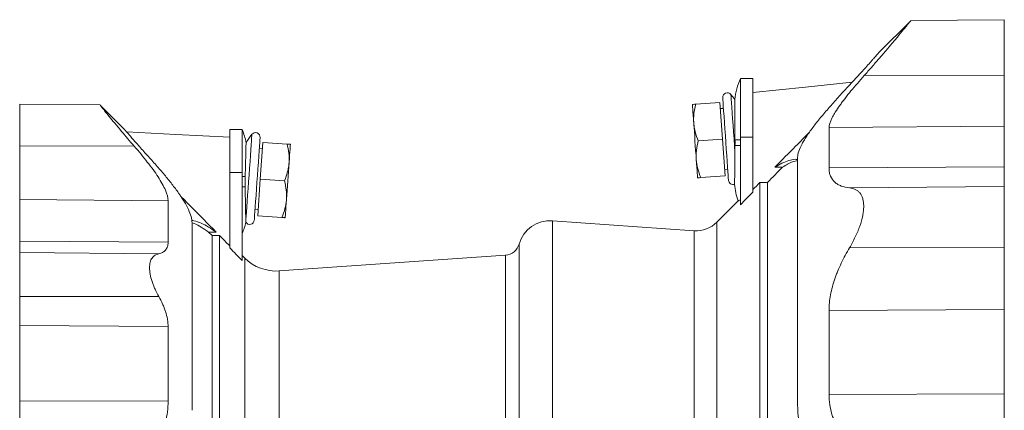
# Model space of a CAD drawing. Header units: millimetres. Extents: x 24 to 822, y -62 to 722.
# Tile 6 of 8: x 33 to 354, y 591 to 718. Entities that reach past the tile are written whole.
import ezdxf

# ---------------------------------------------------------------- set-up
doc = ezdxf.new("R2010")
doc.units = ezdxf.units.MM

msp = doc.modelspace()

# ---------------------------------------------------------------- linework, layer by layer
at = {"color": 7, "linetype": 'Continuous', "lineweight": 15}
for p, q in [((323.34, 718.11), (312.92, 707.69)), ((353.84, 718.44), (323.35, 718.17)), ((271.84, 699.24), (267.84, 699.24)), ((267.84, 680.11), (267.84, 699.24)), ((271.84, 680.11), (271.84, 699.24)), ((59.08, 690.63), (32.84, 690.86)), ((32.84, 677.34), (32.84, 690.86)), ((67.02, 682.64), (59.09, 690.57)), ((261.15, 691.45), (253.24, 690.89)), ((261.15, 691.45), (261.98, 679.48)), ((262.28, 689.52), (261.29, 689.45)), ((105.34, 682.6), (101.34, 682.6)), ((101.34, 682.6), (101.34, 668.63)), ((105.34, 682.6), (105.34, 668.63)), ((32.84, 677.34), (32.84, 659.82)), ((111.27, 666.48), (112.11, 678.45)), ((112.11, 678.45), (120.01, 677.9)), ((261.98, 679.48), (254.07, 678.92)), ((261.98, 679.48), (262.82, 667.51)), ((267.84, 658.13), (267.84, 680.11)), ((271.84, 662.23), (271.84, 680.11)), ((111.97, 676.46), (110.97, 676.53)), ((101.34, 668.63), (101.34, 644.04)), ((105.34, 668.63), (105.34, 639.9)), ((262.68, 669.5), (263.68, 669.57)), ((281.54, 670.36), (279.06, 670.36)), ((110.43, 654.51), (111.27, 666.48)), ((111.27, 666.48), (119.18, 665.93)), ((262.82, 667.51), (254.91, 666.95)), ((276.65, 665.4), (274.18, 665.4)), ((274.18, 564.06), (274.18, 665.4)), ((276.65, 564.06), (276.65, 665.4)), ((32.84, 659.82), (32.84, 646.24)), ((81.22, 645.89), (81.22, 659.43)), ((267.09, 659.35), (260.15, 652.41)), ((109.57, 656.57), (110.57, 656.5)), ((89.02, 652.22), (89.02, 591.09)), ((106.55, 652.42), (106.55, 652.46)), ((110.43, 654.51), (118.34, 653.96)), ((252.77, 649.65), (206.5, 652.89)), ((94.4, 649.21), (95.54, 648.06)), ((94.4, 649.21), (96.87, 649.21)), ((32.84, 646.24), (32.84, 642.52)), ((95.54, 648.06), (95.54, 564.71)), ((95.54, 648.06), (98.01, 648.06)), ((98.01, 648.06), (98.01, 561.73)), ((32.84, 642.52), (32.84, 628.22)), ((106.21, 640.74), (105.34, 641.61)), ((191.21, 641.68), (117.48, 636.53)), ((32.84, 618.71), (32.84, 628.22)), ((32.84, 594.21), (32.84, 618.71)), ((81.22, 618.46), (81.22, 594.05)), ((32.84, 573.19), (32.84, 594.21))]:
    msp.add_line(p, q, dxfattribs=at)
at = {"color": 8, "linetype": 'Continuous', "lineweight": 0}
for p, q in [((353.84, 700.39), (308.16, 700.21)), ((353.84, 683.71), (296.7, 683.24)), ((32.84, 677.34), (70.19, 677.17)), ((267.84, 679.24), (266.04, 679.24)), ((267.84, 677.44), (266.04, 677.44)), ((271.84, 680.11), (267.84, 680.11)), ((101.34, 668.63), (105.34, 668.63)), ((353.84, 670.51), (296.7, 670.09)), ((106.36, 667.3), (105.34, 667.3)), ((106.35, 663.99), (105.34, 663.99)), ((353.84, 664.06), (303.4, 663.62)), ((32.84, 659.82), (81.22, 659.43)), ((206.5, 652.89), (206.5, 548.44)), ((260.15, 562.3), (260.15, 652.41)), ((252.77, 559.95), (252.77, 649.65)), ((32.84, 646.24), (81.22, 645.89)), ((195.67, 645.3), (195.67, 451.58)), ((32.84, 642.52), (78.2, 642.13)), ((353.84, 644.12), (303.4, 644.09)), ((106.21, 640.74), (106.21, 561.43)), ((191.21, 455.2), (191.21, 641.68)), ((117.48, 636.53), (117.48, 562.3)), ((32.84, 628.22), (78.2, 628.17)), ((353.84, 623.93), (296.7, 623.66)), ((32.84, 618.71), (81.22, 618.46)), ((32.84, 594.21), (81.22, 594.05)), ((353.84, 596.43), (296.7, 596.26))]:
    msp.add_line(p, q, dxfattribs=at)
at = {"color": 7, "linetype": 'Continuous', "lineweight": 15, "flags": 128}
for points in [[(304.27, 698.09), (289.04, 696.49), (271.84, 694.68)], [(252.17, 690.82), (252.18, 690.72), (252.2, 690.41), (252.23, 689.91), (252.28, 689.22), (252.34, 688.35), (252.41, 687.31), (252.5, 686.14), (252.59, 684.83)], [(262.04, 693.01), (262.05, 692.83), (262.09, 692.28), (262.15, 691.39), (262.24, 690.17), (262.34, 688.67), (262.47, 686.91), (262.6, 684.96), (262.75, 682.85), (262.9, 680.66), (263.06, 678.43), (263.21, 676.24), (263.36, 674.14), (263.5, 672.18), (263.62, 670.42), (263.72, 668.92), (263.81, 667.7), (263.87, 666.81), (263.91, 666.26), (263.92, 666.08)], [(252.59, 684.83), (252.68, 683.43), (252.79, 681.95), (252.9, 680.41), (253, 678.85), (253.11, 677.29), (253.22, 675.75), (253.33, 674.27), (253.42, 672.86)], [(101.34, 680.11), (83.79, 681.03), (67.68, 681.88)], [(109.33, 653.08), (109.34, 653.27), (109.38, 653.81), (109.44, 654.71), (109.53, 655.92), (109.63, 657.43), (109.76, 659.18), (109.89, 661.14), (110.04, 663.24), (110.19, 665.44), (110.35, 667.66), (110.5, 669.86), (110.65, 671.96), (110.79, 673.92), (110.91, 675.67), (111.01, 677.18), (111.1, 678.39), (111.16, 679.29), (111.2, 679.83), (111.21, 680.02)], [(120.66, 671.84), (120.76, 673.14), (120.84, 674.32), (120.91, 675.35), (120.97, 676.22), (121.02, 676.91), (121.05, 677.41), (121.08, 677.72), (121.08, 677.82)], [(119.83, 659.87), (119.93, 661.27), (120.03, 662.75), (120.14, 664.29), (120.25, 665.85), (120.36, 667.41), (120.46, 668.95), (120.57, 670.43), (120.66, 671.84)], [(253.42, 672.86), (253.51, 671.56), (253.6, 670.38), (253.67, 669.35), (253.73, 668.48), (253.78, 667.79), (253.81, 667.29), (253.83, 666.98), (253.84, 666.88)], [(119.41, 653.88), (119.42, 653.98), (119.44, 654.29), (119.47, 654.79), (119.52, 655.48), (119.58, 656.35), (119.65, 657.39), (119.74, 658.56), (119.83, 659.87)]]:
    msp.add_lwpolyline(points, dxfattribs=at)
at = {"color": 8, "linetype": 'Continuous', "lineweight": 0, "flags": 128}
for points in [[(264.7, 694.06), (264.71, 693.88), (264.75, 693.35), (264.81, 692.48), (264.9, 691.28), (265, 689.8), (265.12, 688.07), (265.26, 686.13), (265.4, 684.02), (265.56, 681.81), (265.72, 679.55), (265.87, 677.3), (266.03, 675.1)], [(106.55, 652.46), (106.57, 652.8), (106.62, 653.49), (106.69, 654.51), (106.79, 655.83), (106.9, 657.41), (107.02, 659.23), (107.16, 661.23), (107.31, 663.37), (107.47, 665.59), (107.63, 667.84), (107.78, 670.07), (107.93, 672.21), (108.07, 674.21), (108.2, 676.03), (108.31, 677.63), (108.4, 678.95), (108.47, 679.97), (108.52, 680.67), (108.55, 681.02), (108.55, 681.07)]]:
    msp.add_lwpolyline(points, dxfattribs=at)
at = {"color": 7, "linetype": 'Continuous', "lineweight": 15}
for centre, radius, start, end in [((287.09, 690.24), 21.25, 154.9424, 174.232), ((263.54, 693.12), 1.5, 39.0063, 184), ((245.25, 678.31), 25.03, 34.205, 39.0063), ((90.84, 675.84), 16, 8.9571, 25.0089), ((128, 665.31), 25.03, 140.9937, 148.6428), ((109.72, 680.12), 1.5, 356, 140.9937), ((265.42, 666.18), 1.5, 184, 289.1918), ((287.09, 666.44), 21.25, 184.4893, 199.5332), ((90.84, 655.45), 16, 334.9911, 349.0561), ((107.83, 653.19), 1.5, 211.0295, 356), ((205.77, 642.41), 10.5, 86, 164.0554), ((253.43, 659.13), 9.5, 266, 315), ((190.87, 646.67), 5, 274, 344.0554), ((116.46, 650.99), 14.5, 225, 274)]:
    msp.add_arc(centre, radius, start, end, dxfattribs=at)
for points, knots in [([(308.16, 700.21), (308.98, 701.14), (310.63, 703), (312.99, 705.72), (315.24, 708.34), (317.47, 710.97), (319.58, 713.5), (321.4, 715.71), (322.69, 717.29), (323.36, 718.11), (323.35, 718.1), (323.35, 718.1)], [0, 0, 0, 0, 0.101138, 0.202256, 0.307235, 0.412178, 0.539193, 0.669478, 0.79667, 0.928713, 1, 1, 1, 1]), ([(353.84, 718.44), (353.84, 718.44), (353.84, 718.3), (353.84, 717.79), (353.84, 717.41), (353.84, 716.42), (353.84, 715.81), (353.84, 714.4), (353.84, 713.61), (353.84, 711.88), (353.84, 710.94), (353.84, 708.97), (353.84, 707.94), (353.84, 705.83), (353.84, 704.75), (353.84, 702.57), (353.84, 701.48), (353.84, 700.39)], [0, 0, 0, 0, 0.125, 0.125, 0.25, 0.25, 0.375, 0.375, 0.5, 0.5, 0.625, 0.625, 0.75, 0.75, 0.875, 0.875, 1, 1, 1, 1]), ([(312.92, 707.69), (312.92, 707.69), (312.86, 707.61), (312.66, 707.39), (312.58, 707.3), (312.39, 707.08), (312.28, 706.96), (311.91, 706.53), (311.61, 706.19), (311.08, 705.6), (310.89, 705.38), (310.49, 704.93), (310.28, 704.7), (309.63, 703.97), (309.16, 703.44), (308.4, 702.6), (308.14, 702.31), (307.6, 701.71), (307.33, 701.41), (305.93, 699.88), (304.74, 698.58), (303.46, 697.22)], [0, 0, 0, 0, 0.125, 0.125, 0.1875, 0.1875, 0.25, 0.25, 0.375, 0.375, 0.4375, 0.4375, 0.5, 0.5, 0.625, 0.625, 0.6875, 0.6875, 0.75, 0.75, 1, 1, 1, 1]), ([(296.7, 683.24), (296.7, 684.06), (297.03, 685.1), (297.79, 686.65), (297.97, 686.97), (298.34, 687.63), (298.54, 687.97), (299.18, 689.01), (299.67, 689.73), (300.46, 690.86), (300.74, 691.24), (301.32, 692.01), (301.62, 692.4), (302.54, 693.59), (303.18, 694.39), (305.19, 696.83), (306.63, 698.5), (308.16, 700.21)], [0, 0, 0, 0, 0.25, 0.25, 0.3125, 0.3125, 0.375, 0.375, 0.5, 0.5, 0.5625, 0.5625, 0.625, 0.625, 0.75, 0.75, 1, 1, 1, 1]), ([(353.84, 683.71), (353.84, 684.41), (353.84, 685.31), (353.84, 687.49), (353.84, 688.78), (353.84, 691.66), (353.84, 693.26), (353.84, 696.69), (353.84, 698.51), (353.84, 700.39)], [0, 0, 0, 0, 0.25, 0.25, 0.5, 0.5, 0.75, 0.75, 1, 1, 1, 1]), ([(303.46, 697.22), (301.24, 694.84), (299.12, 692.52), (296.65, 689.69), (296.16, 689.13), (295.21, 688.01), (294.74, 687.46), (293.38, 685.81), (292.52, 684.75), (290.95, 682.68), (290.22, 681.68), (289.25, 680.24), (288.95, 679.76), (288.52, 679.07), (288.39, 678.84), (288.13, 678.39), (288.01, 678.17), (286.96, 676.22), (286.46, 674.75), (286.46, 673.58)], [0, 0, 0, 0, 0.25, 0.25, 0.3125, 0.3125, 0.375, 0.375, 0.5, 0.5, 0.625, 0.625, 0.6875, 0.6875, 0.71875, 0.71875, 0.75, 0.75, 1, 1, 1, 1]), ([(59.08, 690.57), (59.07, 690.58), (59.05, 690.61), (59.5, 690.03), (60.47, 688.83), (61.94, 687), (63.82, 684.71), (65.87, 682.24), (68.01, 679.7), (69.46, 678.01), (70.19, 677.17)], [0, 0, 0, 0, 0.066138, 0.194619, 0.33508, 0.480294, 0.620575, 0.764048, 0.881403, 1, 1, 1, 1]), ([(253.24, 690.89), (252.91, 690.87), (252.64, 690.85), (252.27, 690.83), (252.17, 690.82), (252.17, 690.82)], [0, 0, 0, 0, 0.5, 0.5, 1, 1, 1, 1]), ([(252.59, 684.83), (252.55, 685.34), (252.54, 685.85), (252.57, 686.87), (252.61, 687.38), (252.78, 688.89), (252.98, 689.89), (253.24, 690.89)], [0, 0, 0, 0, 0.25, 0.25, 0.5, 0.5, 1, 1, 1, 1]), ([(266.04, 679.24), (266.04, 680.01), (266.02, 681.56), (266.01, 683.79), (265.99, 685.9), (265.98, 687.77), (265.97, 689.39), (265.96, 690.69), (265.96, 691.67), (265.95, 692.22), (265.95, 692.44), (265.95, 692.38), (265.95, 692.38)], [0, 0, 0, 0, 0.109559, 0.222295, 0.331863, 0.444605, 0.55424, 0.667048, 0.776801, 0.88973, 0.999595, 1, 1, 1, 1]), ([(254.07, 678.92), (253.68, 679.88), (253.34, 680.85), (252.83, 682.81), (252.66, 683.81), (252.59, 684.83)], [0, 0, 0, 0, 0.5, 0.5, 1, 1, 1, 1]), ([(74.46, 674.21), (73.94, 674.77), (73.44, 675.33), (72.47, 676.41), (72, 676.94), (71.11, 677.94), (70.69, 678.41), (69.9, 679.31), (69.53, 679.74), (68.85, 680.52), (68.55, 680.87), (68.01, 681.49), (67.78, 681.75), (67.5, 682.08), (67.42, 682.18), (67.28, 682.34), (67.22, 682.41), (67.07, 682.58), (67.02, 682.64), (67.02, 682.64)], [0, 0, 0, 0, 0.125, 0.125, 0.25, 0.25, 0.375, 0.375, 0.5, 0.5, 0.625, 0.625, 0.75, 0.75, 0.8125, 0.8125, 0.875, 0.875, 1, 1, 1, 1]), ([(290.26, 681.69), (288.78, 680.19), (285.04, 676.42), (281.31, 672.64), (279.06, 670.36)], [0, 0, 0, 0, 0.396742, 1, 1, 1, 1]), ([(296.7, 683.24), (296.7, 681.54), (296.7, 679.59), (296.7, 675.2), (296.7, 672.75), (296.7, 670.09)], [0, 0, 0, 0, 0.5, 0.5, 1, 1, 1, 1]), ([(353.84, 683.71), (353.84, 682.01), (353.84, 680.05), (353.84, 675.64), (353.84, 673.19), (353.84, 670.51)], [0, 0, 0, 0, 0.5, 0.5, 1, 1, 1, 1]), ([(106.64, 678.33), (106.64, 678.34), (106.64, 678.38), (106.64, 678.1), (106.62, 677.48), (106.6, 676.51), (106.57, 675.23), (106.53, 673.69), (106.49, 671.93), (106.43, 669.81), (106.39, 668.2), (106.36, 667.3)], [0, 0, 0, 0, 0.0354, 0.153331, 0.268145, 0.386307, 0.500773, 0.618595, 0.732434, 0.849604, 1, 1, 1, 1]), ([(120.01, 677.9), (120.27, 676.9), (120.47, 675.89), (120.7, 673.87), (120.74, 672.86), (120.66, 671.84)], [0, 0, 0, 0, 0.5, 0.5, 1, 1, 1, 1]), ([(120.01, 677.9), (120.34, 677.87), (120.61, 677.86), (120.98, 677.83), (121.08, 677.82), (121.08, 677.82)], [0, 0, 0, 0, 0.5, 0.5, 1, 1, 1, 1]), ([(253.42, 672.86), (253.39, 673.37), (253.38, 673.88), (253.4, 674.9), (253.44, 675.41), (253.62, 676.92), (253.82, 677.92), (254.07, 678.92)], [0, 0, 0, 0, 0.25, 0.25, 0.5, 0.5, 1, 1, 1, 1]), ([(81.22, 659.43), (81.22, 660.41), (80.92, 661.57), (80.08, 663.53), (79.73, 664.22), (78.92, 665.67), (78.46, 666.42), (77.46, 667.96), (76.91, 668.74), (75.73, 670.36), (75.11, 671.18), (73.13, 673.7), (71.7, 675.41), (70.19, 677.17)], [0, 0, 0, 0, 0.25, 0.25, 0.375, 0.375, 0.5, 0.5, 0.625, 0.625, 0.75, 0.75, 1, 1, 1, 1]), ([(74.46, 674.21), (75.44, 673.13), (76.4, 672.06), (78.26, 669.94), (79.15, 668.9), (80.87, 666.85), (81.69, 665.84), (83.24, 663.85), (83.97, 662.88), (85.32, 660.96), (85.93, 660.03), (87.01, 658.23), (87.48, 657.37), (88.23, 655.74), (88.52, 654.97), (88.92, 653.52), (89.02, 652.83), (89.02, 652.22)], [0, 0, 0, 0, 0.125, 0.125, 0.25, 0.25, 0.375, 0.375, 0.5, 0.5, 0.625, 0.625, 0.75, 0.75, 0.875, 0.875, 1, 1, 1, 1]), ([(266.03, 675.1), (266.03, 674.88), (266.02, 673.99), (266, 672.46), (265.98, 670.04), (265.95, 667.94), (265.93, 666.36), (265.92, 665.46), (265.91, 664.87), (265.91, 664.81), (265.91, 664.77)], [0, 0, 0, 0, 0.037491, 0.14996, 0.26565, 0.495714, 0.618846, 0.745263, 0.873683, 1, 1, 1, 1]), ([(120.66, 671.84), (120.63, 671.33), (120.57, 670.82), (120.4, 669.82), (120.29, 669.32), (119.91, 667.85), (119.57, 666.88), (119.18, 665.93)], [0, 0, 0, 0, 0.25, 0.25, 0.5, 0.5, 1, 1, 1, 1]), ([(254.91, 666.95), (254.52, 667.91), (254.18, 668.88), (253.67, 670.84), (253.49, 671.84), (253.42, 672.86)], [0, 0, 0, 0, 0.5, 0.5, 1, 1, 1, 1]), ([(286.33, 672.89), (286.1, 672.9), (285.22, 672.96), (283.57, 672.57), (281.38, 671.76), (279.84, 670.83), (279.06, 670.36)], [0, 0, 0, 0, 0.105548, 0.40017, 0.700082, 1, 1, 1, 1]), ([(281.54, 670.36), (282.65, 671.04), (284.37, 672.09), (285.92, 672.41), (286.46, 672.52)], [0, 0, 0, 0, 0.652871, 1, 1, 1, 1]), ([(286.46, 673.58), (286.46, 671.99), (286.46, 670.13), (286.46, 665.91), (286.46, 663.54), (286.46, 658.29), (286.46, 655.41), (286.46, 649.2), (286.46, 645.87), (286.46, 638.79), (286.46, 635.06), (286.46, 627.26), (286.46, 623.2), (286.46, 614.83), (286.46, 610.53), (286.46, 601.77), (286.46, 597.32), (286.46, 592.84)], [0, 0, 0, 0, 0.125, 0.125, 0.25, 0.25, 0.375, 0.375, 0.5, 0.5, 0.625, 0.625, 0.75, 0.75, 0.875, 0.875, 1, 1, 1, 1]), ([(303.4, 663.62), (302.42, 663.72), (301.52, 663.91), (300.3, 664.36), (299.92, 664.54), (299.39, 664.85), (299.21, 664.96), (298.88, 665.19), (298.73, 665.32), (297.98, 665.99), (297.51, 666.63), (297.03, 667.79), (296.91, 668.2), (296.75, 669.1), (296.7, 669.58), (296.7, 670.09)], [0, 0, 0, 0, 0.25, 0.25, 0.375, 0.375, 0.4375, 0.4375, 0.5, 0.5, 0.75, 0.75, 0.875, 0.875, 1, 1, 1, 1]), ([(353.84, 664.06), (353.84, 664.18), (353.84, 664.4), (353.84, 665.06), (353.84, 665.5), (353.84, 666.59), (353.84, 667.24), (353.84, 668.74), (353.84, 669.58), (353.84, 670.51)], [0, 0, 0, 0, 0.25, 0.25, 0.5, 0.5, 0.75, 0.75, 1, 1, 1, 1]), ([(119.18, 665.93), (119.44, 664.92), (119.63, 663.92), (119.87, 661.9), (119.9, 660.89), (119.83, 659.87)], [0, 0, 0, 0, 0.5, 0.5, 1, 1, 1, 1]), ([(254.91, 666.95), (254.59, 666.93), (254.31, 666.91), (253.94, 666.88), (253.84, 666.88), (253.84, 666.88)], [0, 0, 0, 0, 0.5, 0.5, 1, 1, 1, 1]), ([(106.55, 652.46), (106.55, 652.52), (106.55, 652.65), (106.54, 652.93), (106.54, 653.04), (106.54, 653.29), (106.53, 653.44), (106.53, 653.9), (106.52, 654.27), (106.51, 655.12), (106.5, 655.6), (106.48, 656.64), (106.47, 657.21), (106.45, 658.11), (106.45, 658.43), (106.44, 659.07), (106.43, 659.4), (106.41, 660.4), (106.4, 661.09), (106.38, 662.16), (106.37, 662.52), (106.36, 663.25), (106.35, 663.62), (106.35, 663.99)], [0, 0, 0, 0, 0.125, 0.125, 0.1875, 0.1875, 0.25, 0.25, 0.375, 0.375, 0.5, 0.5, 0.625, 0.625, 0.6875, 0.6875, 0.75, 0.75, 0.875, 0.875, 0.9375, 0.9375, 1, 1, 1, 1]), ([(303.4, 663.62), (304.08, 663.55), (304.7, 663.39), (305.54, 662.98), (305.8, 662.82), (306.17, 662.52), (306.29, 662.42), (306.52, 662.2), (306.63, 662.08), (307.13, 661.45), (307.45, 660.84), (307.72, 659.93), (307.77, 659.74), (307.85, 659.34), (307.89, 659.13), (307.97, 658.5), (308, 658.05), (308, 657.12), (307.98, 656.63), (307.87, 655.61), (307.79, 655.07), (307.46, 653.43), (307.15, 652.3), (306.63, 650.84), (306.53, 650.54), (306.3, 649.95), (306.18, 649.66), (305.82, 648.77), (305.55, 648.19), (304.71, 646.42), (304.08, 645.25), (303.4, 644.09)], [0, 0, 0, 0, 0.125, 0.125, 0.1875, 0.1875, 0.21875, 0.21875, 0.25, 0.25, 0.375, 0.375, 0.40625, 0.40625, 0.4375, 0.4375, 0.5, 0.5, 0.5625, 0.5625, 0.625, 0.625, 0.75, 0.75, 0.78125, 0.78125, 0.8125, 0.8125, 0.875, 0.875, 1, 1, 1, 1]), ([(353.84, 644.12), (353.84, 645.29), (353.84, 646.5), (353.84, 648.91), (353.84, 650.13), (353.84, 652.5), (353.84, 653.66), (353.84, 655.86), (353.84, 656.9), (353.84, 658.8), (353.84, 659.65), (353.84, 661.15), (353.84, 661.79), (353.84, 662.83), (353.84, 663.23), (353.84, 663.81), (353.84, 663.98), (353.84, 664.06)], [0, 0, 0, 0, 0.125, 0.125, 0.25, 0.25, 0.375, 0.375, 0.5, 0.5, 0.625, 0.625, 0.75, 0.75, 0.875, 0.875, 1, 1, 1, 1]), ([(85.31, 660.89), (86.5, 659.7), (90.36, 655.81), (94.2, 651.92), (96.87, 649.21)], [0, 0, 0, 0, 0.306749, 1, 1, 1, 1]), ([(119.83, 659.87), (119.79, 659.36), (119.73, 658.85), (119.56, 657.85), (119.46, 657.35), (119.07, 655.88), (118.73, 654.91), (118.34, 653.96)], [0, 0, 0, 0, 0.25, 0.25, 0.5, 0.5, 1, 1, 1, 1]), ([(267.84, 659.72), (267.65, 659.62), (267.26, 659.42), (267.06, 659.33), (267.09, 659.34), (267.1, 659.35)], [0, 0, 0, 0, 0.424643, 0.849465, 1, 1, 1, 1]), ([(88.96, 653.02), (89.19, 652.98), (90.16, 652.85), (91.97, 652.13), (94.38, 650.93), (96.04, 649.78), (96.87, 649.21)], [0, 0, 0, 0, 0.0930064, 0.4072185, 0.7028964, 1, 1, 1, 1]), ([(94.4, 649.21), (93.6, 649.76), (92.01, 650.84), (90.23, 651.82), (89.26, 652.16), (89.02, 652.25)], [0, 0, 0, 0, 0.4290089, 0.8580075, 1, 1, 1, 1]), ([(118.34, 653.96), (118.66, 653.93), (118.94, 653.91), (119.31, 653.89), (119.41, 653.88), (119.41, 653.88)], [0, 0, 0, 0, 0.5, 0.5, 1, 1, 1, 1]), ([(78.2, 642.13), (78.65, 642.22), (79.06, 642.37), (79.61, 642.66), (79.79, 642.77), (80.11, 643.03), (80.26, 643.17), (80.66, 643.64), (80.87, 644.01), (81.08, 644.65), (81.13, 644.88), (81.2, 645.36), (81.22, 645.62), (81.22, 645.89)], [0, 0, 0, 0, 0.25, 0.25, 0.375, 0.375, 0.5, 0.5, 0.75, 0.75, 0.875, 0.875, 1, 1, 1, 1]), ([(78.2, 628.17), (77.75, 628.98), (77.33, 629.8), (76.78, 631.03), (76.6, 631.44), (76.28, 632.26), (76.13, 632.67), (75.73, 633.89), (75.52, 634.68), (75.24, 636.2), (75.17, 636.91), (75.17, 637.89), (75.19, 638.21), (75.26, 638.81), (75.31, 639.09), (75.52, 639.89), (75.73, 640.34), (76.13, 640.91), (76.28, 641.09), (76.6, 641.39), (76.77, 641.52), (77.33, 641.87), (77.74, 642.03), (78.2, 642.13)], [0, 0, 0, 0, 0.125, 0.125, 0.1875, 0.1875, 0.25, 0.25, 0.375, 0.375, 0.5, 0.5, 0.5625, 0.5625, 0.625, 0.625, 0.75, 0.75, 0.8125, 0.8125, 0.875, 0.875, 1, 1, 1, 1]), ([(303.4, 644.09), (302.42, 642.44), (301.52, 640.77), (300.3, 638.23), (299.92, 637.37), (299.39, 636.08), (299.21, 635.65), (298.88, 634.78), (298.73, 634.34), (297.98, 632.16), (297.51, 630.43), (297.03, 627.86), (296.91, 627.01), (296.75, 625.32), (296.7, 624.48), (296.7, 623.66)], [0, 0, 0, 0, 0.25, 0.25, 0.375, 0.375, 0.4375, 0.4375, 0.5, 0.5, 0.75, 0.75, 0.875, 0.875, 1, 1, 1, 1]), ([(353.84, 644.12), (353.84, 642.36), (353.84, 640.59), (353.84, 637.08), (353.84, 635.33), (353.84, 631.92), (353.84, 630.24), (353.84, 627), (353.84, 625.43), (353.84, 623.93)], [0, 0, 0, 0, 0.25, 0.25, 0.5, 0.5, 0.75, 0.75, 1, 1, 1, 1]), ([(78.2, 628.17), (78.65, 627.36), (79.06, 626.55), (79.61, 625.32), (79.79, 624.91), (80.11, 624.09), (80.26, 623.67), (80.66, 622.42), (80.87, 621.61), (81.08, 620.41), (81.13, 620.01), (81.2, 619.23), (81.22, 618.84), (81.22, 618.46)], [0, 0, 0, 0, 0.25, 0.25, 0.375, 0.375, 0.5, 0.5, 0.75, 0.75, 0.875, 0.875, 1, 1, 1, 1]), ([(296.7, 596.26), (296.7, 601.04), (296.7, 605.73), (296.7, 614.89), (296.7, 619.36), (296.7, 623.66)], [0, 0, 0, 0, 0.5, 0.5, 1, 1, 1, 1]), ([(353.84, 596.43), (353.84, 601.22), (353.84, 605.93), (353.84, 615.12), (353.84, 619.6), (353.84, 623.93)], [0, 0, 0, 0, 0.5, 0.5, 1, 1, 1, 1]), ([(81.22, 594.05), (81.22, 591.66), (80.92, 589.43), (80.08, 586.28), (79.73, 585.26), (78.92, 583.3), (78.46, 582.37), (77.46, 580.61), (76.91, 579.77), (75.73, 578.18), (75.11, 577.42), (73.13, 575.28), (71.7, 574.03), (70.19, 572.92)], [0, 0, 0, 0, 0.25, 0.25, 0.375, 0.375, 0.5, 0.5, 0.625, 0.625, 0.75, 0.75, 1, 1, 1, 1]), ([(296.7, 596.26), (296.7, 593.95), (297.03, 591.8), (297.79, 589.3), (297.97, 588.81), (298.34, 587.85), (298.54, 587.39), (299.18, 586.04), (299.67, 585.2), (300.46, 584.01), (300.74, 583.62), (301.32, 582.88), (301.62, 582.51), (302.54, 581.47), (303.18, 580.84), (305.19, 579.06), (306.63, 578.07), (308.16, 577.23)], [0, 0, 0, 0, 0.25, 0.25, 0.3125, 0.3125, 0.375, 0.375, 0.5, 0.5, 0.5625, 0.5625, 0.625, 0.625, 0.75, 0.75, 1, 1, 1, 1]), ([(353.84, 596.43), (353.84, 594.45), (353.84, 592.51), (353.84, 588.79), (353.84, 587.02), (353.84, 583.76), (353.84, 582.27), (353.84, 579.65), (353.84, 578.52), (353.84, 577.59)], [0, 0, 0, 0, 0.25, 0.25, 0.5, 0.5, 0.75, 0.75, 1, 1, 1, 1]), ([(303.46, 565.81), (301.24, 567.01), (299.12, 568.43), (296.65, 570.54), (296.16, 570.98), (295.21, 571.9), (294.74, 572.37), (293.38, 573.85), (292.52, 574.9), (290.95, 577.14), (290.22, 578.32), (289.25, 580.23), (288.95, 580.89), (288.52, 581.91), (288.39, 582.25), (288.13, 582.95), (288.01, 583.3), (286.96, 586.49), (286.46, 589.54), (286.46, 592.84)], [0, 0, 0, 0, 0.25, 0.25, 0.3125, 0.3125, 0.375, 0.375, 0.5, 0.5, 0.625, 0.625, 0.6875, 0.6875, 0.71875, 0.71875, 0.75, 0.75, 1, 1, 1, 1])]:
    msp.add_open_spline(points, degree=3, knots=knots, dxfattribs=at)
for points in [[(266.04, 677.44), (266.04, 676.65), (266.03, 675.87), (266.03, 675.1)], [(266.04, 679.24), (266.05, 678.64), (266.05, 678.04), (266.04, 677.44)], [(281.54, 670.36), (279.91, 668.7), (278.28, 667.05), (276.65, 665.4)], [(106.35, 663.99), (106.33, 665.1), (106.33, 666.2), (106.36, 667.3)], [(274.18, 665.4), (273.4, 664.61), (272.62, 663.82), (271.84, 663.03)], [(271.84, 662.23), (270.51, 660.86), (269.18, 659.49), (267.84, 658.13)], [(98.01, 648.06), (99.12, 646.93), (100.23, 645.8), (101.34, 644.68)], [(101.34, 644.04), (102.68, 642.66), (104.01, 641.28), (105.34, 639.9)]]:
    msp.add_open_spline(points, degree=3, dxfattribs=at)

doc.saveas('drawing.dxf')
